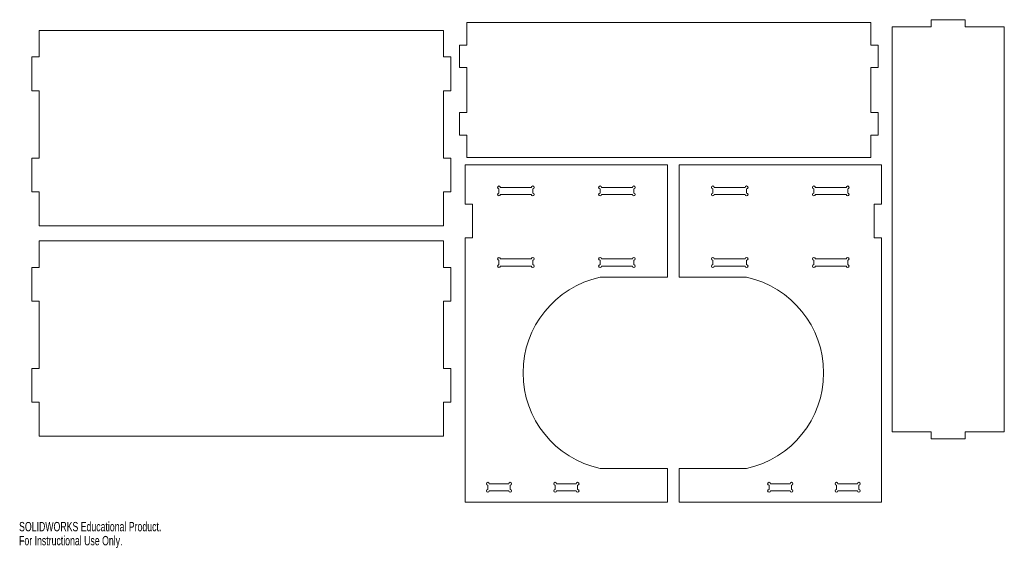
# Model space of a CAD drawing. Header units: inches. Extents: x 0.1 to 87.7, y 0 to 47.
import ezdxf

# ---------------------------------------------------------------- set-up
doc = ezdxf.new("R2010")
doc.units = ezdxf.units.IN
doc.header["$MEASUREMENT"] = 0
doc.styles.add('SLDTEXTSTYLE0', font='TXT', dxfattribs={"width": 0.7})

msp = doc.modelspace()

# ---------------------------------------------------------------- linework, layer by layer
at = {"color": 7, "linetype": 'Continuous', "lineweight": 15}
for p, q in [((39.861, 46.734), (39.861, 44.734)), ((75.861, 46.734), (39.861, 46.734)), ((75.861, 44.734), (75.861, 46.734)), ((81.232, 46.989), (81.232, 46.347)), ((84.232, 46.989), (81.232, 46.989)), ((84.232, 46.347), (84.232, 46.989)), ((37.798, 46.025), (1.798, 46.025)), ((1.798, 46.025), (1.798, 43.673)), ((37.798, 43.673), (37.798, 46.025)), ((77.732, 46.347), (77.732, 10.347)), ((81.232, 46.347), (77.732, 46.347)), ((87.732, 46.347), (84.232, 46.347)), ((87.732, 10.347), (87.732, 46.347)), ((39.219, 44.734), (39.219, 42.734)), ((39.861, 44.734), (39.219, 44.734)), ((76.503, 44.734), (75.861, 44.734)), ((76.503, 42.734), (76.503, 44.734)), ((1.798, 43.673), (1.149, 43.673)), ((1.149, 43.673), (1.149, 40.673)), ((38.447, 43.673), (37.798, 43.673)), ((38.447, 40.673), (38.447, 43.673)), ((39.219, 42.734), (39.861, 42.734)), ((39.861, 42.734), (39.861, 38.734)), ((75.861, 38.734), (75.861, 42.734)), ((75.861, 42.734), (76.503, 42.734)), ((1.149, 40.673), (1.798, 40.673)), ((1.798, 40.673), (1.798, 34.668)), ((37.798, 40.673), (38.447, 40.673)), ((37.798, 34.668), (37.798, 40.673)), ((39.219, 38.734), (39.219, 36.734)), ((39.861, 38.734), (39.219, 38.734)), ((76.503, 38.734), (75.861, 38.734)), ((76.503, 36.734), (76.503, 38.734)), ((39.219, 36.734), (39.861, 36.734)), ((39.861, 36.734), (39.861, 34.734)), ((75.861, 36.734), (76.503, 36.734)), ((75.861, 34.734), (75.861, 36.734)), ((1.149, 34.668), (1.149, 31.668)), ((1.798, 34.668), (1.149, 34.668)), ((38.447, 34.668), (37.798, 34.668)), ((38.447, 31.668), (38.447, 34.668)), ((39.861, 34.734), (75.861, 34.734)), ((39.735, 34.077), (39.735, 30.577)), ((39.735, 34.077), (57.735, 34.077)), ((57.735, 34.077), (57.735, 24.077)), ((58.784, 34.077), (58.784, 24.077)), ((76.784, 34.077), (58.784, 34.077)), ((76.784, 34.077), (76.784, 30.577)), ((1.149, 31.668), (1.798, 31.668)), ((1.798, 31.668), (1.798, 28.667)), ((37.798, 28.667), (37.798, 31.668)), ((37.798, 31.668), (38.447, 31.668)), ((42.735, 31.952), (42.735, 31.56)), ((42.86, 32.077), (45.61, 32.077)), ((45.735, 31.952), (45.735, 31.56)), ((51.735, 31.952), (51.735, 31.56)), ((54.61, 32.077), (51.86, 32.077)), ((54.735, 31.952), (54.735, 31.56)), ((61.784, 31.952), (61.784, 31.56)), ((61.909, 32.077), (64.659, 32.077)), ((64.784, 31.952), (64.784, 31.56)), ((70.784, 31.952), (70.784, 31.56)), ((73.659, 32.077), (70.909, 32.077)), ((73.784, 31.952), (73.784, 31.56)), ((42.86, 31.435), (45.61, 31.435)), ((54.61, 31.435), (51.86, 31.435)), ((61.909, 31.435), (64.659, 31.435)), ((73.659, 31.435), (70.909, 31.435)), ((39.735, 30.577), (40.377, 30.577)), ((40.377, 30.577), (40.377, 27.577)), ((76.784, 30.577), (76.142, 30.577)), ((76.142, 30.577), (76.142, 27.577)), ((1.798, 28.667), (37.798, 28.667)), ((37.785, 27.315), (1.785, 27.315)), ((1.785, 27.315), (1.785, 24.962)), ((37.785, 24.962), (37.785, 27.315)), ((39.735, 27.577), (39.735, 4.077)), ((40.377, 27.577), (39.735, 27.577)), ((76.142, 27.577), (76.784, 27.577)), ((76.784, 27.577), (76.784, 4.077)), ((42.735, 25.594), (42.735, 25.202)), ((45.61, 25.719), (42.86, 25.719)), ((45.735, 25.202), (45.735, 25.594)), ((51.735, 25.202), (51.735, 25.594)), ((51.86, 25.719), (54.61, 25.719)), ((54.735, 25.594), (54.735, 25.202)), ((61.784, 25.594), (61.784, 25.202)), ((64.659, 25.719), (61.909, 25.719)), ((64.784, 25.202), (64.784, 25.594)), ((70.784, 25.202), (70.784, 25.594)), ((70.909, 25.719), (73.659, 25.719)), ((73.784, 25.594), (73.784, 25.202)), ((1.136, 24.962), (1.136, 21.962)), ((1.785, 24.962), (1.136, 24.962)), ((38.434, 24.962), (37.785, 24.962)), ((38.434, 21.962), (38.434, 24.962)), ((42.86, 25.077), (45.61, 25.077)), ((54.61, 25.077), (51.86, 25.077)), ((61.909, 25.077), (64.659, 25.077)), ((73.659, 25.077), (70.909, 25.077)), ((57.735, 24.077), (51.735, 24.077)), ((58.784, 24.077), (64.784, 24.077)), ((1.136, 21.962), (1.785, 21.962)), ((1.785, 21.962), (1.785, 15.957)), ((37.785, 21.962), (38.434, 21.962)), ((37.785, 15.957), (37.785, 21.962)), ((1.785, 15.957), (1.136, 15.957)), ((1.136, 15.957), (1.136, 12.957)), ((38.434, 15.957), (37.785, 15.957)), ((38.434, 12.957), (38.434, 15.957)), ((1.136, 12.957), (1.785, 12.957)), ((1.785, 12.957), (1.785, 9.956)), ((37.785, 12.957), (38.434, 12.957)), ((37.785, 9.956), (37.785, 12.957)), ((1.785, 9.956), (37.785, 9.956)), ((77.732, 10.347), (81.232, 10.347)), ((81.232, 10.347), (81.232, 9.705)), ((81.232, 9.705), (84.232, 9.705)), ((84.232, 9.705), (84.232, 10.347)), ((84.232, 10.347), (87.732, 10.347)), ((57.735, 7.077), (51.735, 7.077)), ((57.735, 4.077), (57.735, 7.077)), ((58.784, 7.077), (64.784, 7.077)), ((58.784, 4.077), (58.784, 7.077)), ((41.735, 5.594), (41.735, 5.202)), ((43.61, 5.719), (41.86, 5.719)), ((43.735, 5.202), (43.735, 5.594)), ((47.735, 5.202), (47.735, 5.594)), ((47.86, 5.719), (49.61, 5.719)), ((49.735, 5.594), (49.735, 5.202)), ((66.784, 5.594), (66.784, 5.202)), ((68.659, 5.719), (66.909, 5.719)), ((68.784, 5.202), (68.784, 5.594)), ((72.784, 5.202), (72.784, 5.594)), ((72.909, 5.719), (74.659, 5.719)), ((74.784, 5.594), (74.784, 5.202)), ((41.86, 5.077), (43.61, 5.077)), ((49.61, 5.077), (47.86, 5.077)), ((66.909, 5.077), (68.659, 5.077)), ((74.659, 5.077), (72.909, 5.077)), ((57.735, 4.077), (39.735, 4.077)), ((58.784, 4.077), (76.784, 4.077))]:
    msp.add_line(p, q, dxfattribs=at)
for centre, radius, start, end in [((42.735, 32.077), 0.125, 0, 270), ((45.735, 32.077), 0.125, 270, 180), ((51.735, 32.077), 0.125, 0, 270), ((54.735, 32.077), 0.125, 270, 180), ((61.784, 32.077), 0.125, 0, 270), ((64.784, 32.077), 0.125, 270, 180), ((70.784, 32.077), 0.125, 0, 270), ((73.784, 32.077), 0.125, 270, 180), ((42.735, 31.435), 0.125, 90, 0), ((45.735, 31.435), 0.125, 180, 90), ((51.735, 31.435), 0.125, 90, 0), ((54.735, 31.435), 0.125, 180, 90), ((61.784, 31.435), 0.125, 90, 0), ((64.784, 31.435), 0.125, 180, 90), ((70.784, 31.435), 0.125, 90, 0), ((73.784, 31.435), 0.125, 180, 90), ((42.735, 25.719), 0.125, 0, 270), ((45.735, 25.719), 0.125, 270, 180), ((51.735, 25.719), 0.125, 0, 270), ((54.735, 25.719), 0.125, 270, 180), ((61.784, 25.719), 0.125, 0, 270), ((64.784, 25.719), 0.125, 270, 180), ((70.784, 25.719), 0.125, 0, 270), ((73.784, 25.719), 0.125, 270, 180), ((42.735, 25.077), 0.125, 90, 0), ((45.735, 25.077), 0.125, 180, 90), ((51.735, 25.077), 0.125, 90, 0), ((54.735, 25.077), 0.125, 180, 90), ((61.784, 25.077), 0.125, 90, 0), ((64.784, 25.077), 0.125, 180, 90), ((70.784, 25.077), 0.125, 90, 0), ((73.784, 25.077), 0.125, 180, 90), ((53.575, 15.577), 8.697, 102.21622, 257.78378), ((62.944, 15.577), 8.697, 282.21622, 77.78378), ((41.735, 5.719), 0.125, 0, 270), ((43.735, 5.719), 0.125, 270, 180), ((47.735, 5.719), 0.125, 0, 270), ((49.735, 5.719), 0.125, 270, 180), ((66.784, 5.719), 0.125, 0, 270), ((68.784, 5.719), 0.125, 270, 180), ((72.784, 5.719), 0.125, 0, 270), ((74.784, 5.719), 0.125, 270, 180), ((41.735, 5.077), 0.125, 90, 0), ((43.735, 5.077), 0.125, 180, 90), ((47.735, 5.077), 0.125, 90, 0), ((49.735, 5.077), 0.125, 180, 90), ((66.784, 5.077), 0.125, 90, 0), ((68.784, 5.077), 0.125, 180, 90), ((72.784, 5.077), 0.125, 90, 0), ((74.784, 5.077), 0.125, 180, 90)]:
    msp.add_arc(centre, radius, start, end, dxfattribs=at)

# ---------------------------------------------------------------- texts
at = {"color": 7, "linetype": 'Continuous', "char_height": 0.83094, "attachment_point": 1, "style": 'SLDTEXTSTYLE0'}
for s, insert in [('SOLIDWORKS Educational Product.', (0, 2.318)), ('For Instructional Use Only.', (0, 1.071))]:
    msp.add_mtext(s, dxfattribs=dict(at, insert=insert))

doc.saveas('drawing.dxf')
